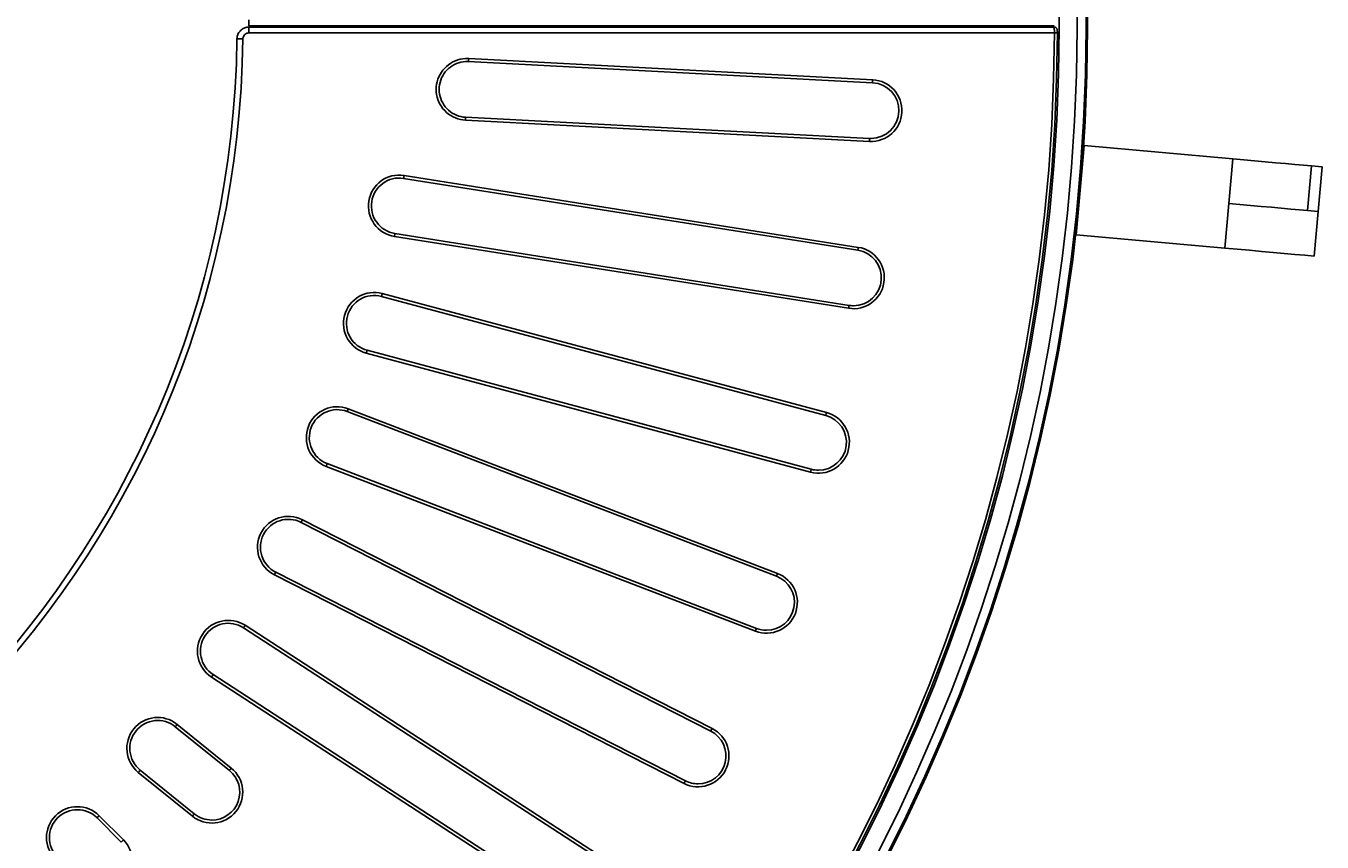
# Model space of a CAD drawing. Header units: millimetres. Extents: x 112 to 1517, y 60 to 1649.
# Tile 8 of 18: x 1054 to 1488, y 477 to 750. Entities that reach past the tile are written whole.
import ezdxf

# ---------------------------------------------------------------- set-up
doc = ezdxf.new("R2010")
doc.units = ezdxf.units.MM
doc.layers.add('FORMAT', color=7, linetype='Continuous')
doc.styles.add('SLDTEXTSTYLE0', font='TXT', dxfattribs={"width": 0.605})
doc.dimstyles.new('SLDDIMSTYLE1', dxfattribs={"dimtxt": 2.568319, "dimasz": 2, "dimexe": 0, "dimexo": 0.0625, "dimgap": 0.64208, "dimtad": 0, "dimtih": 1, "dimtoh": 1, "dimdec": 0, "dimrnd": 1e-09, "dimzin": 12, "dimdsep": 46, "dimtxsty": 'SLDTEXTSTYLE0', "dimsah": 1, "dimcen": 0, "dimadec": 0, "dimazin": 3, "dimtfac": 1, "dimtofl": 0, "dimtmove": 0, "dimatfit": 3, "dimfxl": 1, "dimfrac": 2, "dimtolj": 1, "dimtzin": 12, "dimarcsym": 0})
doc.dimstyles.new('SLDDIMSTYLE2', dxfattribs={"dimtxt": 2.568319, "dimasz": 2, "dimexe": 0, "dimexo": 0.0625, "dimgap": 0.64208, "dimtad": 0, "dimtih": 1, "dimtoh": 1, "dimrnd": 1e-09, "dimzin": 12, "dimdsep": 46, "dimtxsty": 'SLDTEXTSTYLE0', "dimsah": 1, "dimcen": 0, "dimadec": 0, "dimazin": 3, "dimtfac": 1, "dimtofl": 0, "dimtmove": 0, "dimatfit": 3, "dimfxl": 1, "dimfrac": 2, "dimtolj": 1, "dimtzin": 12, "dimarcsym": 0})

# ---------------------------------------------------------------- blocks, each defined once
blk = doc.blocks.new('_D_1')
at = {"layer": 'FORMAT'}
for p, q in [((1126.95, 1252.49), (1177.73, 1330.38)), ((1177.73, 1330.38), (1200.55, 1330.38))]:
    blk.add_line(p, q, dxfattribs=at)
blk.add_solid([(1126.95, 1252.49), (1128.88, 1253.62), (1127.2, 1254.71)], dxfattribs=at)
at = {"layer": 'FORMAT', "char_height": 2.646, "attachment_point": 1, "style": 'SLDTEXTSTYLE0'}
for s, insert in [('Grille', (1180.73, 1333.79)), ('%%c', (1188.96, 1333.79)), ('1200', (1192.71, 1333.79))]:
    blk.add_mtext(s, dxfattribs=dict(at, insert=insert))
blk = doc.blocks.new('_D_2')
at = {"layer": 'FORMAT'}
for p, q in [((1247.06, 1164.22), (1322.35, 1233.87)), ((1322.35, 1233.87), (1346.54, 1233.87))]:
    blk.add_line(p, q, dxfattribs=at)
blk.add_solid([(1247.06, 1164.22), (1249.21, 1164.84), (1247.85, 1166.31)], dxfattribs=at)
at = {"layer": 'FORMAT', "char_height": 2.646, "attachment_point": 1, "style": 'SLDTEXTSTYLE0'}
for s, insert in [('Cadre', (1325.35, 1237.28)), ('%%c', (1334.95, 1237.28)), ('1220', (1338.7, 1237.28))]:
    blk.add_mtext(s, dxfattribs=dict(at, insert=insert))

msp = doc.modelspace()

# ---------------------------------------------------------------- linework, layer by layer
at = {"color": 8, "linetype": 'Continuous', "lineweight": 25}
for p, q in [((1128.449, 752.146), (1128.449, 750.146)), ((1128.449, 747.781), (1128.449, 749.781)), ((1377.301, 750.146), (1377.301, 749.781)), ((1085.726, 476.749), (1086.433, 477.456))]:
    msp.add_line(p, q, dxfattribs=at)
at = {"color": 7, "linetype": 'Continuous', "lineweight": 25}
for p, q in [((1128.449, 750.146), (1398.121, 750.146)), ((1398.121, 749.781), (1128.449, 749.781)), ((1398.205, 747.781), (1128.449, 747.781)), ((1374.301, 750.146), (1374.301, 749.781)), ((1398.121, 749.759), (1398.113, 749.773)), ((1201.94, 738.216), (1337.302, 731.122)), ((1202.072, 739.211), (1337.354, 732.121)), ((1336.272, 711.467), (1200.99, 718.556)), ((1336.324, 712.465), (1201.042, 719.555)), ((1408.181, 710.1), (1405.486, 680.222)), ((1457.979, 705.608), (1408.181, 710.1)), ((1457.979, 705.608), (1456.632, 690.669)), ((1484.322, 703.232), (1482.974, 688.293)), ((1487.858, 702.913), (1484.322, 703.232)), ((1180.281, 699.08), (1332.385, 674.989)), ((1180.438, 700.068), (1332.542, 675.977)), ((1486.51, 687.974), (1487.858, 702.913)), ((1456.632, 690.669), (1455.284, 675.73)), ((1482.974, 688.293), (1486.51, 687.974)), ((1486.51, 687.974), (1485.163, 673.034)), ((1329.306, 655.549), (1177.202, 679.64)), ((1329.463, 656.536), (1177.359, 680.627)), ((1455.284, 675.73), (1405.486, 680.222)), ((1173.134, 660.501), (1321.887, 620.643)), ((1172.875, 659.535), (1321.628, 619.677)), ((1316.534, 600.665), (1167.781, 640.523)), ((1316.792, 601.631), (1168.04, 641.489)), ((1161.376, 620.982), (1305.148, 565.793)), ((1161.735, 621.915), (1305.506, 566.726)), ((1298.453, 548.351), (1154.681, 603.54)), ((1298.094, 547.418), (1154.323, 602.606)), ((1145.911, 583.841), (1283.126, 513.926)), ((1146.365, 584.732), (1283.58, 514.817)), ((1274.19, 496.389), (1136.975, 566.304)), ((1274.644, 497.28), (1137.429, 567.195)), ((1126.647, 548.52), (1255.803, 464.646)), ((1127.192, 549.359), (1256.347, 465.485)), ((1245.083, 448.139), (1115.927, 532.013)), ((1245.627, 448.977), (1116.472, 532.852)), ((1103.798, 515.407), (1121.917, 500.734)), ((1104.427, 516.184), (1122.547, 501.511)), ((1109.531, 485.437), (1091.411, 500.11)), ((1110.16, 486.214), (1092.04, 500.888)), ((1077.612, 484.863), (1085.726, 476.749)), ((1078.319, 485.57), (1086.433, 477.456))]:
    msp.add_line(p, q, dxfattribs=at)
at = {"color": 7, "linetype": 'Continuous', "lineweight": 25, "flags": 128}
for points in [[(1399.202, 747.777), (1399.198, 747.777), (1399.152, 747.777), (1399.066, 747.778), (1398.943, 747.778), (1398.788, 747.779), (1398.608, 747.779), (1398.411, 747.78), (1398.205, 747.781)], [(1484.322, 703.232), (1481.62, 703.476), (1478.687, 703.74), (1475.553, 704.023), (1472.248, 704.321), (1468.804, 704.632), (1465.255, 704.952), (1461.635, 705.279), (1457.979, 705.608)], [(1482.974, 688.293), (1480.272, 688.537), (1477.34, 688.801), (1474.206, 689.084), (1470.901, 689.382), (1467.457, 689.693), (1463.907, 690.013), (1460.287, 690.339), (1456.632, 690.669)], [(1485.163, 673.034), (1482.098, 673.311), (1478.772, 673.611), (1475.217, 673.932), (1471.468, 674.27), (1467.562, 674.622), (1463.536, 674.985), (1459.43, 675.356), (1455.284, 675.73)]]:
    msp.add_lwpolyline(points, dxfattribs=at)
at = {"color": 8, "linetype": 'Continuous', "lineweight": 25, "flags": 128}
for points in [[(1126.457, 745.814), (1126.045, 745.819), (1125.651, 745.824), (1125.292, 745.829), (1124.982, 745.833), (1124.736, 745.836), (1124.563, 745.838), (1124.471, 745.839), (1124.457, 745.839)], [(1337.354, 732.121), (1337.343, 731.915), (1337.333, 731.719), (1337.324, 731.539), (1337.316, 731.385), (1337.309, 731.262), (1337.305, 731.175), (1337.302, 731.129), (1337.302, 731.122)], [(1201.042, 719.555), (1201.042, 719.548), (1201.04, 719.502), (1201.035, 719.416), (1201.029, 719.293), (1201.02, 719.138), (1201.011, 718.959), (1201.001, 718.762), (1200.99, 718.556)], [(1336.324, 712.465), (1336.324, 712.458), (1336.321, 712.412), (1336.317, 712.326), (1336.31, 712.203), (1336.302, 712.048), (1336.293, 711.869), (1336.282, 711.672), (1336.272, 711.467)], [(1180.438, 700.068), (1180.405, 699.864), (1180.375, 699.67), (1180.346, 699.492), (1180.322, 699.339), (1180.303, 699.218), (1180.289, 699.132), (1180.282, 699.087), (1180.281, 699.08)], [(1177.202, 679.64), (1177.234, 679.843), (1177.265, 680.037), (1177.293, 680.215), (1177.317, 680.368), (1177.337, 680.49), (1177.35, 680.575), (1177.357, 680.62), (1177.359, 680.627)], [(1332.385, 674.989), (1332.386, 674.996), (1332.393, 675.041), (1332.407, 675.127), (1332.426, 675.248), (1332.45, 675.401), (1332.479, 675.579), (1332.509, 675.773), (1332.542, 675.977)], [(1173.134, 660.501), (1173.081, 660.303), (1173.03, 660.112), (1172.983, 659.939), (1172.943, 659.789), (1172.911, 659.67), (1172.889, 659.587), (1172.877, 659.542), (1172.875, 659.535)], [(1329.463, 656.536), (1329.461, 656.529), (1329.454, 656.484), (1329.441, 656.399), (1329.421, 656.277), (1329.397, 656.124), (1329.369, 655.946), (1329.338, 655.752), (1329.306, 655.549)], [(1167.781, 640.523), (1167.834, 640.722), (1167.885, 640.912), (1167.932, 641.086), (1167.972, 641.236), (1168.004, 641.355), (1168.026, 641.438), (1168.038, 641.482), (1168.04, 641.489)], [(1161.735, 621.915), (1161.661, 621.723), (1161.591, 621.539), (1161.526, 621.371), (1161.471, 621.227), (1161.427, 621.112), (1161.396, 621.031), (1161.379, 620.988), (1161.376, 620.982)], [(1321.628, 619.677), (1321.63, 619.684), (1321.642, 619.728), (1321.664, 619.812), (1321.696, 619.931), (1321.736, 620.08), (1321.782, 620.254), (1321.833, 620.444), (1321.887, 620.643)], [(1154.323, 602.606), (1154.397, 602.798), (1154.467, 602.982), (1154.532, 603.15), (1154.587, 603.295), (1154.631, 603.41), (1154.662, 603.49), (1154.679, 603.533), (1154.681, 603.54)], [(1316.792, 601.631), (1316.791, 601.624), (1316.779, 601.58), (1316.756, 601.496), (1316.724, 601.377), (1316.684, 601.228), (1316.638, 601.054), (1316.587, 600.864), (1316.534, 600.665)], [(1146.365, 584.732), (1146.271, 584.549), (1146.182, 584.373), (1146.1, 584.213), (1146.03, 584.075), (1145.974, 583.965), (1145.935, 583.888), (1145.914, 583.847), (1145.911, 583.841)], [(1136.975, 566.304), (1137.068, 566.487), (1137.158, 566.662), (1137.239, 566.823), (1137.31, 566.96), (1137.366, 567.07), (1137.405, 567.147), (1137.426, 567.188), (1137.429, 567.195)], [(1305.148, 565.793), (1305.15, 565.8), (1305.167, 565.842), (1305.198, 565.923), (1305.242, 566.038), (1305.298, 566.183), (1305.362, 566.35), (1305.432, 566.534), (1305.506, 566.726)], [(1127.192, 549.359), (1127.08, 549.186), (1126.973, 549.021), (1126.875, 548.87), (1126.79, 548.741), (1126.723, 548.637), (1126.676, 548.565), (1126.651, 548.526), (1126.647, 548.52)], [(1298.453, 548.351), (1298.45, 548.344), (1298.434, 548.302), (1298.403, 548.221), (1298.358, 548.106), (1298.303, 547.961), (1298.239, 547.794), (1298.168, 547.61), (1298.094, 547.418)], [(1115.927, 532.013), (1116.04, 532.186), (1116.147, 532.351), (1116.245, 532.502), (1116.329, 532.631), (1116.396, 532.735), (1116.443, 532.807), (1116.468, 532.846), (1116.472, 532.852)], [(1104.427, 516.184), (1104.297, 516.024), (1104.173, 515.871), (1104.06, 515.731), (1103.963, 515.611), (1103.885, 515.515), (1103.831, 515.448), (1103.802, 515.412), (1103.798, 515.407)], [(1283.126, 513.926), (1283.129, 513.933), (1283.15, 513.974), (1283.189, 514.051), (1283.245, 514.16), (1283.315, 514.298), (1283.397, 514.458), (1283.486, 514.634), (1283.58, 514.817)], [(1091.411, 500.11), (1091.54, 500.27), (1091.664, 500.423), (1091.777, 500.563), (1091.875, 500.683), (1091.952, 500.779), (1092.007, 500.846), (1092.036, 500.882), (1092.04, 500.888)], [(1121.917, 500.734), (1121.922, 500.739), (1121.951, 500.775), (1122.005, 500.842), (1122.083, 500.938), (1122.18, 501.058), (1122.293, 501.198), (1122.417, 501.351), (1122.547, 501.511)], [(1274.644, 497.28), (1274.641, 497.274), (1274.62, 497.233), (1274.581, 497.156), (1274.525, 497.046), (1274.454, 496.908), (1274.373, 496.748), (1274.283, 496.572), (1274.19, 496.389)], [(1110.16, 486.214), (1110.156, 486.209), (1110.127, 486.173), (1110.072, 486.106), (1109.995, 486.01), (1109.897, 485.89), (1109.784, 485.75), (1109.66, 485.597), (1109.531, 485.437)], [(1078.319, 485.57), (1078.173, 485.425), (1078.034, 485.285), (1077.907, 485.158), (1077.797, 485.049), (1077.71, 484.962), (1077.649, 484.901), (1077.617, 484.868), (1077.612, 484.863)]]:
    msp.add_lwpolyline(points, dxfattribs=at)
at = {"color": 7, "linetype": 'Continuous', "lineweight": 25}
for centre, radius, start, end in [((799.301, 749.964), 610, 90.093928, 89.906072), ((799.301, 749.964), 609.5, 90.094005, 89.905995), ((799.301, 749.964), 606.5, 90.09447, 89.90553), ((799.301, 749.964), 600.5, 90.095413, 89.904587), ((799.301, 749.964), 598.909, 270.208805, 359.791195), ((799.301, 749.964), 599.905, 270.208805, 359.791195), ((799.301, 749.964), 325.183, 270.72672, 359.27328), ((799.301, 749.964), 327.183, 270.72672, 359.27328), ((1336.813, 721.794), 10.341, 267, 87), ((1336.813, 721.794), 9.341, 270, 87), ((1336.813, 721.794), 9.341, 267, 270), ((1178.82, 689.854), 10.341, 81, 261), ((1178.82, 689.854), 9.345, 81, 261), ((1330.924, 665.763), 10.341, 261, 81), ((1330.924, 665.763), 9.341, 270, 81), ((1170.458, 650.512), 10.341, 75, 255), ((1170.458, 650.512), 9.345, 75, 255), ((1330.924, 665.763), 9.341, 261, 270), ((1158.029, 612.261), 10.341, 69, 249), ((1158.029, 612.261), 9.345, 69, 249), ((1319.21, 610.654), 10.341, 255, 75), ((1319.21, 610.654), 9.341, 270, 75), ((1319.21, 610.654), 9.341, 255, 270), ((1141.67, 575.518), 10.341, 63, 243), ((1141.67, 575.518), 9.345, 63, 243), ((1301.8, 557.072), 10.341, 249, 69), ((1301.8, 557.072), 9.341, 270, 69), ((1121.56, 540.686), 10.341, 57, 237), ((1121.56, 540.686), 9.345, 57, 237), ((1301.8, 557.072), 9.341, 249, 270), ((1097.919, 508.147), 10.341, 51, 231), ((1097.919, 508.147), 9.345, 51, 231), ((1278.885, 505.603), 10.341, 243, 63), ((1278.885, 505.603), 9.341, 270, 63), ((1116.039, 493.474), 10.341, 231, 51), ((1116.039, 493.474), 9.341, 270, 51), ((1278.885, 505.603), 9.341, 243, 270), ((1071.006, 478.258), 10.341, 45, 225), ((1071.006, 478.258), 9.345, 45, 225), ((1116.039, 493.474), 9.341, 231, 270), ((1079.12, 470.144), 10.341, 225, 45)]:
    msp.add_arc(centre, radius, start, end, dxfattribs=at)
for points, knots in [([(1124.465, 745.839), (1124.486, 746.116), (1124.543, 746.836), (1125.014, 747.937), (1125.913, 748.948), (1127.106, 749.637), (1128.002, 749.728), (1128.449, 749.773)], [0, 0, 0, 0, 0.134566, 0.3502114, 0.5663913, 0.7833722, 1, 1, 1, 1]), ([(1128.449, 747.781), (1128.225, 747.759), (1127.776, 747.715), (1127.178, 747.371), (1126.728, 746.866), (1126.494, 746.314), (1126.467, 745.953), (1126.457, 745.814)], [0, 0, 0, 0, 0.2168208, 0.433677, 0.64965, 0.8652705, 1, 1, 1, 1]), ([(1399.204, 747.778), (1399.204, 747.907), (1399.204, 748.188), (1399.179, 748.602), (1399.151, 748.873), (1399.061, 749.173), (1398.912, 749.422), (1398.677, 749.632), (1398.398, 749.768), (1398.2, 749.766), (1398.121, 749.766)], [0, 0, 0, 0, 0.1345357, 0.2938472, 0.4856782, 0.5841557, 0.6847763, 0.7933011, 0.9167719, 1, 1, 1, 1]), ([(1200.99, 718.556), (1199.835, 718.731), (1197.524, 719.082), (1194.526, 721.024), (1192.313, 723.769), (1191.141, 727.111), (1191.14, 730.647), (1192.308, 733.985), (1194.517, 736.752), (1197.515, 738.622), (1200.187, 739.248), (1201.709, 739.218), (1202.072, 739.211)], [0, 0, 0, 0, 0.1073814, 0.214769, 0.3221355, 0.4294906, 0.5367383, 0.6440849, 0.7514032, 0.8588317, 0.9663061, 1, 1, 1, 1]), ([(1202.02, 738.216), (1202.02, 738.216), (1201.692, 738.231), (1200.316, 738.237), (1197.901, 737.691), (1195.19, 735.996), (1193.191, 733.496), (1192.135, 730.478), (1192.136, 727.28), (1193.196, 724.262), (1195.198, 721.767), (1197.909, 720.067), (1199.998, 719.616), (1201.042, 719.551), (1201.042, 719.551)], [0, 0, 0, 0, 0.000002, 0.0336754, 0.1411286, 0.2485613, 0.3558968, 0.4632596, 0.5705298, 0.6778918, 0.7852632, 0.8926387, 0.999998, 1, 1, 1, 1]), ([(1202.072, 739.211), (1202.069, 739.142), (1202.062, 739.004), (1202.051, 738.806), (1202.042, 738.625), (1202.034, 738.469), (1202.027, 738.345), (1202.023, 738.259), (1202.02, 738.21), (1202.02, 738.214), (1202.02, 738.216)], [0, 0, 0, 0, 0.1250007, 0.2500001, 0.3750002, 0.5000003, 0.6249999, 0.7499999, 0.875, 1, 1, 1, 1])]:
    msp.add_open_spline(points, degree=3, knots=knots, dxfattribs=at)
at = {"color": 8, "linetype": 'Continuous', "lineweight": 25}
msp.add_open_spline([(1398.205, 747.781), (1398.205, 747.984), (1398.204, 748.412), (1398.191, 749.004), (1398.17, 749.47), (1398.145, 749.747), (1398.128, 749.756), (1398.121, 749.759)], degree=3, knots=[0, 0, 0, 0, 0.19386395, 0.40877697, 0.62426467, 0.83987615, 1, 1, 1, 1], dxfattribs=at)

# ---------------------------------------------------------------- dimensions: what is measured, and where the dimension line sits
at = {"layer": 'FORMAT'}
for p1, p2, text, dimstyle, picture, middle in [((471.654, 247.436), (1126.947, 1252.491), 'Grille<>', 'SLDDIMSTYLE1', '_D_1', (1190.637, 1332.515)), ((351.538, 335.707), (1247.063, 1164.22), 'Cadre<>', 'SLDDIMSTYLE2', '_D_2', (1335.945, 1236.012))]:
    dim = msp.add_diameter_dim_2p(p1=p1, p2=p2, text=text, dimstyle=dimstyle, dxfattribs=at)
    dim.commit()
    dim.dimension.update_dxf_attribs({"geometry": picture, "text_midpoint": middle, "dimtype": 163})

doc.saveas('drawing.dxf')
